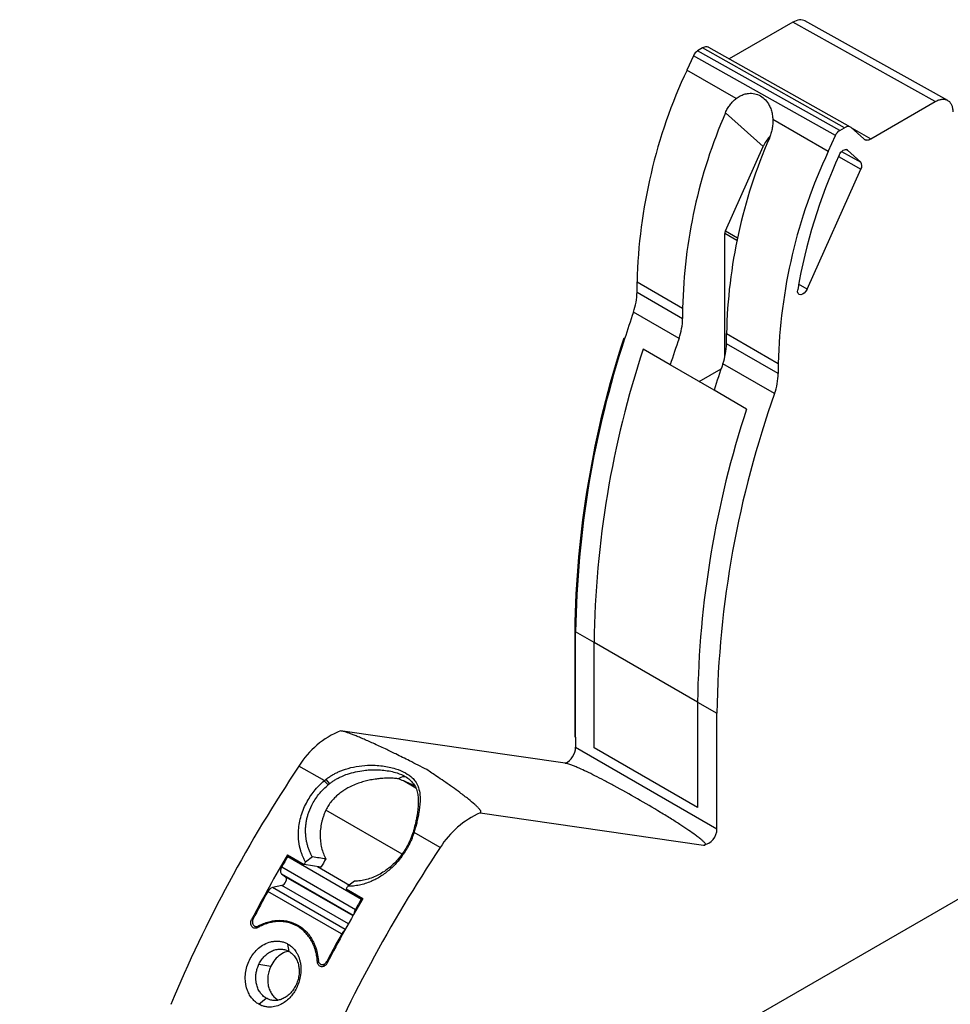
# Model space of a CAD drawing. Header units: millimetres. Extents: x 6 to 543, y 6 to 393.
# Tile 11 of 12: x 458 to 496, y 333 to 373. Entities that reach past the tile are written whole.
import ezdxf

# ---------------------------------------------------------------- set-up
doc = ezdxf.new("R2010")
doc.units = ezdxf.units.MM
doc.header["$LTSCALE"] = 2

msp = doc.modelspace()

# ---------------------------------------------------------------- linework, layer by layer
for p, q in [((489.518, 372.833), (486.957, 371.354)), ((495.26, 369.633), (489.518, 372.833)), ((495.765, 369.679), (490.006, 372.889)), ((485.88, 371.794), (485.682, 371.68)), ((491.409, 368.471), (485.682, 371.68)), ((491.597, 368.58), (485.88, 371.794)), ((491.845, 368.606), (486.128, 371.82)), ((485.51, 371.478), (485.253, 370.904)), ((491.237, 368.269), (485.51, 371.478)), ((487.238, 369.758), (485.253, 370.904)), ((492.66, 368.132), (495.26, 369.633)), ((488.324, 367.817), (486.806, 369.184)), ((490.945, 367.618), (488.712, 368.907)), ((491.409, 368.471), (491.597, 368.58)), ((491.875, 368.584), (492.381, 368.128)), ((491.907, 368.555), (492.66, 368.132)), ((490.945, 367.618), (491.237, 368.269)), ((486.8, 364.423), (488.324, 367.817)), ((491.72, 367.676), (491.68, 367.698)), ((491.72, 367.676), (492.257, 367.192)), ((491.363, 367.424), (492.264, 366.908)), ((491.484, 367.617), (492.257, 367.192)), ((490.092, 362.072), (492.264, 366.908)), ((486.774, 359.32), (486.774, 364.315)), ((487.266, 364.031), (486.774, 364.315)), ((486.8, 364.423), (487.29, 364.14)), ((483.239, 362.365), (485.077, 361.304)), ((483.239, 361.952), (483.239, 362.365)), ((490.092, 362.072), (489.753, 362.265)), ((483.239, 361.952), (485.077, 360.891)), ((485.077, 361.304), (485.077, 360.891)), ((484.932, 360.085), (483.093, 361.147)), ((482.739, 360.073), (482.704, 360.094)), ((486.845, 360.283), (488.931, 359.079)), ((486.845, 359.871), (486.845, 360.283)), ((488.931, 358.666), (486.845, 359.871)), ((484.578, 359.012), (483.482, 359.645)), ((486.346, 357.991), (484.578, 359.012)), ((488.785, 357.861), (486.699, 359.065)), ((488.931, 359.079), (488.931, 358.666)), ((485.742, 358.34), (486.627, 358.851)), ((487.654, 357.236), (486.346, 357.991)), ((480.764, 348.255), (480.728, 348.276)), ((480.728, 348.276), (480.728, 344.025)), ((481.506, 347.827), (480.764, 348.255)), ((480.764, 344.005), (480.764, 348.255)), ((485.678, 345.418), (481.506, 347.827)), ((481.506, 343.576), (481.506, 347.827)), ((485.678, 345.418), (486.456, 344.969)), ((485.678, 345.418), (485.678, 341.168)), ((486.456, 340.314), (486.456, 344.969)), ((480.339, 342.955), (471.293, 344.26)), ((480.764, 344.005), (480.728, 344.025)), ((480.764, 344.005), (480.764, 343.6)), ((480.764, 343.6), (486.456, 340.314)), ((485.678, 341.168), (481.506, 343.576)), ((470.56, 342.293), (469.614, 342.839)), ((470.634, 342.251), (470.56, 342.293)), ((470.692, 342.299), (470.839, 342.127)), ((474.279, 342.039), (473.827, 342.239)), ((474.327, 341.95), (473.827, 342.239)), ((473.768, 339.295), (470.701, 341.066)), ((476.923, 340.953), (485.915, 339.655)), ((501.049, 340.285), (458.357, 315.64)), ((474.212, 340.18), (474.273, 340.233)), ((474.192, 340.114), (474.252, 340.162)), ((475.306, 339.553), (474.252, 340.162)), ((469.15, 339.259), (469.821, 338.871)), ((469.161, 339.194), (472.131, 337.48)), ((469.301, 339.172), (469.161, 339.194)), ((470.153, 339.175), (469.881, 338.972)), ((468.917, 338.774), (471.887, 337.06)), ((470.496, 338.765), (469.821, 338.871)), ((470.354, 338.787), (471.644, 338.042)), ((468.912, 338.49), (469.075, 338.378)), ((468.912, 338.49), (471.797, 336.824)), ((469.075, 338.378), (471.79, 336.811)), ((468.928, 338.027), (468.543, 337.945)), ((471.476, 336.252), (468.543, 337.945)), ((471.604, 336.482), (468.928, 338.027)), ((471.518, 337.892), (472.19, 337.504)), ((471.851, 338.196), (471.578, 337.993)), ((471.33, 336.07), (468.36, 337.784)), ((472.131, 337.48), (472.172, 337.473)), ((467.861, 336.373), (468.004, 336.351)), ((468.068, 336.379), (467.977, 336.393)), ((469.383, 336.502), (469.057, 336.554)), ((469.213, 335.369), (469.171, 335.663)), ((468.002, 334.855), (468.482, 334.779)), ((470.359, 334.938), (470.416, 334.929)), ((470.522, 334.837), (470.682, 334.812)), ((470.778, 334.954), (470.737, 334.961)), ((467.989, 333.24), (468.295, 333.481))]:
    msp.add_line(p, q)
at = {"flags": 128}
for points in [[(491.384, 367.47), (491.416, 367.531), (491.456, 367.587), (491.501, 367.634), (491.55, 367.67), (491.598, 367.693), (491.645, 367.702), (491.686, 367.696), (491.72, 367.676)], [(490.092, 362.072), (490.041, 361.984), (489.977, 361.912), (489.906, 361.862), (489.837, 361.841), (489.777, 361.852), (489.734, 361.893), (489.713, 361.959), (489.715, 362.043)], [(470.634, 342.251), (470.709, 342.166), (470.784, 342.082)], [(468.917, 338.774), (468.895, 338.732), (468.879, 338.689), (468.869, 338.646), (468.865, 338.605), (468.868, 338.568), (468.877, 338.535), (468.891, 338.509), (468.912, 338.49)], [(468.928, 338.027), (468.974, 338.046), (469.019, 338.082), (469.059, 338.131), (469.09, 338.189), (469.108, 338.248), (469.111, 338.303), (469.1, 338.348), (469.075, 338.378)]]:
    msp.add_lwpolyline(points, dxfattribs=at)
for centre, radius, start, end in [((504.548, 361.846), 21.315, 154.852, 178.6051), ((505.966, 360.851), 20.894, 156.4939, 178.7573), ((507.734, 359.83), 20.894, 156.4939, 178.7573), ((510.24, 358.56), 21.315, 154.852, 178.6051), ((511.688, 358.259), 22.296, 155.598, 170.2294), ((492.046, 367.045), 0.257, 327.828, 34.8045), ((487.045, 364.308), 0.271, 154.852, 178.6051), ((480.718, 361.992), 2.521, 340.4131, 359.103), ((529.614, 345.22), 49.172, 161.1011, 162.4183), ((482.556, 360.931), 2.521, 340.4131, 359.103), ((520.301, 347.735), 39.576, 161.8035, 179.2169), ((531.452, 344.159), 49.171, 161.1011, 162.4183), ((520.337, 347.714), 39.576, 161.8035, 179.2169), ((484.324, 359.91), 2.521, 340.4131, 359.103), ((521.079, 347.286), 39.576, 161.8035, 179.2169), ((533.22, 343.138), 49.171, 161.1011, 162.4183), ((486.41, 358.706), 2.521, 340.4131, 359.103), ((526.79, 344.338), 40.339, 160.4131, 179.103), ((525.251, 344.877), 39.576, 161.8035, 179.2169), ((472.605, 341.009), 3.507, 111.9776, 148.5286), ((480.028, 343.622), 0.737, 295.0201, 358.2614), ((516.725, 311.296), 56.696, 146.196, 157.2409), ((478.346, 337.675), 3.573, 113.4679, 148.2949), ((485.808, 340.295), 0.649, 279.5433, 1.655), ((522.418, 308.01), 56.696, 146.196, 157.2409), ((518.359, 310.349), 57.073, 149.5657, 152.5619), ((518.457, 310.275), 57.153, 149.6024, 150.0892), ((517.994, 310.559), 55.241, 148.8956, 149.2977), ((519.036, 309.959), 57.079, 149.449, 149.5668), ((468.641, 337.65), 0.311, 108.3409, 154.5277), ((520.787, 308.948), 57.141, 149.4493, 149.5668), ((518.297, 310.363), 56.971, 151.2281, 152.493), ((521.399, 308.594), 57.073, 149.5657, 152.5619), ((521.427, 308.561), 57.153, 149.6024, 150.0892), ((472.199, 336.873), 0.364, 149.0443, 177.1108), ((521.267, 308.648), 56.971, 151.2281, 152.493), ((471.657, 335.898), 0.369, 124.3285, 152.3225)]:
    msp.add_arc(centre, radius, start, end)
for points, knots in [([(490.012, 372.883), (489.941, 372.909), (489.797, 372.961), (489.611, 372.876), (489.518, 372.833)], [0, 0, 0, 0, 0.494393, 1, 1, 1, 1]), ([(486.127, 371.817), (486.119, 371.823), (486.093, 371.84), (486.036, 371.846), (485.96, 371.835), (485.907, 371.808), (485.88, 371.794)], [0, 0, 0, 0, 0.125965, 0.41731, 0.708655, 1, 1, 1, 1]), ([(486.806, 369.184), (486.819, 369.213), (486.843, 369.269), (486.887, 369.351), (486.934, 369.429), (487.004, 369.529), (487.102, 369.646), (487.193, 369.721), (487.238, 369.758)], [0, 0, 0, 0, 0.123555, 0.246837, 0.370422, 0.494884, 0.748006, 1, 1, 1, 1]), ([(487.238, 369.758), (487.264, 369.777), (487.316, 369.814), (487.396, 369.86), (487.478, 369.899), (487.561, 369.929), (487.646, 369.95), (487.787, 369.972), (487.984, 369.964), (488.218, 369.873), (488.421, 369.712), (488.56, 369.511), (488.647, 369.306), (488.697, 369.113), (488.707, 368.976), (488.712, 368.907)], [0, 0, 0, 0, 0.042922, 0.085126, 0.126895, 0.16852, 0.210295, 0.252512, 0.37654, 0.500103, 0.623458, 0.747695, 0.831526, 0.914846, 1, 1, 1, 1]), ([(495.26, 369.633), (495.283, 369.645), (495.329, 369.671), (495.398, 369.698), (495.465, 369.718), (495.531, 369.728), (495.593, 369.73), (495.653, 369.723), (495.709, 369.708), (495.76, 369.684), (495.807, 369.651), (495.848, 369.611), (495.884, 369.562), (495.914, 369.507), (495.937, 369.445), (495.954, 369.377), (495.965, 369.304), (495.966, 369.251), (495.967, 369.224)], [0, 0, 0, 0, 0.062501, 0.125002, 0.187502, 0.250002, 0.312502, 0.375001, 0.437501, 0.5, 0.562499, 0.624999, 0.687498, 0.749998, 0.812498, 0.874998, 0.937499, 1, 1, 1, 1]), ([(488.712, 368.907), (488.713, 368.876), (488.714, 368.812), (488.709, 368.716), (488.699, 368.62), (488.678, 368.494), (488.641, 368.339), (488.596, 368.222), (488.574, 368.164)], [0, 0, 0, 0, 0.126259, 0.252127, 0.378291, 0.50543, 0.753295, 1, 1, 1, 1]), ([(488.603, 368.236), (488.596, 368.229), (488.477, 368.121), (488.398, 367.964), (488.324, 367.817)], [0, 0, 0, 0, 0.061841, 1, 1, 1, 1]), ([(492.381, 368.128), (492.39, 368.121), (492.407, 368.107), (492.437, 368.094), (492.469, 368.085), (492.516, 368.082), (492.579, 368.091), (492.633, 368.118), (492.66, 368.132)], [0, 0, 0, 0, 0.125347, 0.24944, 0.373907, 0.500361, 0.749444, 1, 1, 1, 1]), ([(474.763, 342.697), (474.532, 342.816), (474.117, 343.029), (473.561, 343.305), (473.073, 343.542), (472.63, 343.748), (472.264, 343.911), (472.009, 344.018), (471.847, 344.084), (471.702, 344.139), (471.575, 344.184), (471.465, 344.219), (471.374, 344.245), (471.317, 344.256), (471.293, 344.26)], [0, 0, 0, 0, 0.207886, 0.373253, 0.496108, 0.640748, 0.7603, 0.811145, 0.856348, 0.895944, 0.929986, 0.95856, 0.981808, 1, 1, 1, 1]), ([(470.692, 342.299), (470.73, 342.328), (470.807, 342.386), (470.929, 342.465), (471.059, 342.538), (471.195, 342.604), (471.337, 342.664), (471.578, 342.749), (471.923, 342.834), (472.329, 342.877), (472.684, 342.877), (473.065, 342.843), (473.492, 342.752), (473.908, 342.579), (474.161, 342.397), (474.322, 342.212), (474.393, 342.077), (474.458, 341.896), (474.498, 341.676), (474.495, 341.378), (474.466, 341.097), (474.429, 340.871), (474.384, 340.651), (474.334, 340.443), (474.293, 340.302), (474.273, 340.233)], [0, 0, 0, 0, 0.0205534, 0.0414448, 0.0627174, 0.0844124, 0.1065686, 0.1292223, 0.1940533, 0.2590135, 0.3042918, 0.346616, 0.4250999, 0.49513, 0.5590203, 0.5995168, 0.6541958, 0.6664383, 0.735406, 0.8104299, 0.8542473, 0.8973255, 0.9328972, 0.9670665, 1, 1, 1, 1]), ([(470.839, 342.127), (470.874, 342.154), (470.947, 342.21), (471.065, 342.286), (471.195, 342.36), (471.362, 342.44), (471.593, 342.53), (471.893, 342.613), (472.194, 342.665), (472.578, 342.698), (473.037, 342.688), (473.534, 342.591), (473.961, 342.406), (474.204, 342.187), (474.336, 341.951), (474.396, 341.757), (474.425, 341.531), (474.426, 341.285), (474.403, 341.048), (474.375, 340.862), (474.346, 340.707), (474.31, 340.54), (474.265, 340.358), (474.229, 340.238), (474.212, 340.18)], [0, 0, 0, 0, 0.020181, 0.041613, 0.064276, 0.088142, 0.125951, 0.176606, 0.229568, 0.264805, 0.352221, 0.438557, 0.500642, 0.590971, 0.637431, 0.690925, 0.736114, 0.798846, 0.853073, 0.881137, 0.906074, 0.939589, 0.970919, 1, 1, 1, 1]), ([(476.923, 340.953), (476.929, 340.956), (476.94, 340.961), (476.948, 340.974), (476.951, 340.99), (476.947, 341.01), (476.937, 341.033), (476.92, 341.06), (476.898, 341.09), (476.87, 341.124), (476.836, 341.162), (476.795, 341.203), (476.749, 341.248), (476.636, 341.351), (476.423, 341.527), (476.121, 341.757), (475.787, 342), (475.477, 342.217), (475.129, 342.454), (474.9, 342.606), (474.763, 342.697)], [0, 0, 0, 0, 0.00625, 0.013349, 0.021791, 0.031873, 0.04377, 0.05759, 0.0734, 0.091244, 0.111154, 0.133152, 0.157255, 0.183476, 0.300631, 0.450806, 0.575599, 0.72247, 0.834214, 1, 1, 1, 1]), ([(485.915, 339.655), (485.928, 339.654), (485.952, 339.652), (485.988, 339.66), (486, 339.684), (485.985, 339.723), (485.937, 339.78), (485.855, 339.856), (485.737, 339.953), (485.56, 340.085), (485.314, 340.256), (484.992, 340.47), (484.611, 340.712), (484.029, 341.069), (483.263, 341.521), (482.501, 341.946), (481.928, 342.252), (481.555, 342.445), (481.222, 342.609), (480.956, 342.733), (480.758, 342.819), (480.628, 342.871), (480.529, 342.906), (480.457, 342.928), (480.395, 342.945), (480.356, 342.952), (480.339, 342.955)], [0, 0, 0, 0, 0.007502, 0.014442, 0.021499, 0.029906, 0.043394, 0.062256, 0.086692, 0.116789, 0.165907, 0.224399, 0.292297, 0.369619, 0.530838, 0.688972, 0.756686, 0.817456, 0.87296, 0.91831, 0.943602, 0.964148, 0.975869, 0.985683, 0.993674, 1, 1, 1, 1]), ([(469.881, 338.972), (469.861, 339.008), (469.822, 339.079), (469.77, 339.191), (469.724, 339.307), (469.659, 339.505), (469.596, 339.796), (469.582, 340.153), (469.614, 340.48), (469.677, 340.774), (469.774, 341.067), (469.902, 341.345), (470.053, 341.602), (470.223, 341.836), (470.416, 342.055), (470.561, 342.185), (470.634, 342.251)], [0, 0, 0, 0, 0.037298, 0.07454, 0.111828, 0.149267, 0.260421, 0.370437, 0.450693, 0.531423, 0.614221, 0.69697, 0.77253, 0.847587, 0.923097, 1, 1, 1, 1]), ([(473.603, 342.331), (473.574, 342.335), (473.514, 342.342), (473.415, 342.349), (473.306, 342.352), (473.187, 342.353), (473.059, 342.348), (472.908, 342.338), (472.722, 342.318), (472.509, 342.283), (472.286, 342.232), (472.057, 342.165), (471.822, 342.078), (471.604, 341.972), (471.417, 341.861), (471.247, 341.741), (471.083, 341.599), (470.929, 341.432), (470.799, 341.255), (470.733, 341.128), (470.701, 341.066)], [0, 0, 0, 0, 0.035207, 0.072012, 0.11049, 0.150705, 0.192712, 0.236562, 0.293848, 0.364473, 0.4297, 0.494933, 0.570301, 0.643821, 0.699969, 0.752489, 0.818384, 0.881299, 0.941673, 1, 1, 1, 1]), ([(473.906, 342.413), (473.885, 342.413), (473.783, 342.413), (473.683, 342.367), (473.603, 342.331)], [0, 0, 0, 0, 0.205554, 1, 1, 1, 1]), ([(470.153, 339.175), (470.131, 339.214), (470.088, 339.294), (470.033, 339.42), (469.984, 339.553), (469.944, 339.691), (469.913, 339.833), (469.892, 339.98), (469.88, 340.129), (469.878, 340.28), (469.887, 340.431), (469.906, 340.582), (469.935, 340.732), (469.997, 340.962), (470.131, 341.294), (470.333, 341.609), (470.56, 341.878), (470.695, 342.002), (470.784, 342.082)], [0, 0, 0, 0, 0.046011, 0.09259, 0.13962, 0.186978, 0.234541, 0.282188, 0.329805, 0.377282, 0.424522, 0.471435, 0.517943, 0.56398, 0.688513, 0.837856, 0.893676, 1, 1, 1, 1]), ([(470.701, 341.066), (470.682, 341.025), (470.645, 340.942), (470.597, 340.815), (470.557, 340.688), (470.512, 340.516), (470.475, 340.299), (470.461, 340.041), (470.476, 339.788), (470.521, 339.544), (470.592, 339.311), (470.661, 339.169), (470.695, 339.097)], [0, 0, 0, 0, 0.0625327, 0.1248027, 0.1870399, 0.2494744, 0.3741823, 0.4993673, 0.6240247, 0.7496008, 0.8742878, 1, 1, 1, 1]), ([(474.252, 340.162), (474.237, 340.117), (474.208, 340.029), (474.157, 339.897), (474.1, 339.767), (474.037, 339.639), (473.967, 339.513), (473.835, 339.296), (473.617, 339.001), (473.283, 338.665), (472.914, 338.386), (472.574, 338.207), (472.283, 338.099), (472.048, 338.037), (471.811, 337.999), (471.656, 337.995), (471.578, 337.993)], [0, 0, 0, 0, 0.038051, 0.075847, 0.113506, 0.151145, 0.188884, 0.226839, 0.350646, 0.473885, 0.596656, 0.718324, 0.788959, 0.85897, 0.929077, 1, 1, 1, 1]), ([(474.192, 340.114), (474.175, 340.064), (474.141, 339.966), (474.079, 339.821), (473.997, 339.651), (473.888, 339.462), (473.7, 339.186), (473.429, 338.88), (473.107, 338.62), (472.825, 338.451), (472.584, 338.34), (472.339, 338.26), (472.093, 338.209), (471.931, 338.2), (471.851, 338.196)], [0, 0, 0, 0, 0.0478588, 0.0957359, 0.1435667, 0.21855, 0.2901816, 0.4395134, 0.578723, 0.6622357, 0.7468101, 0.8317911, 0.9164434, 1, 1, 1, 1]), ([(467.767, 336.675), (467.761, 336.662), (467.748, 336.636), (467.738, 336.594), (467.735, 336.552), (467.74, 336.497), (467.762, 336.433), (467.8, 336.404), (467.819, 336.389)], [0, 0, 0, 0, 0.128039, 0.250995, 0.373816, 0.501464, 0.750179, 1, 1, 1, 1]), ([(467.952, 336.328), (467.938, 336.321), (467.91, 336.307), (467.866, 336.298), (467.816, 336.3), (467.762, 336.32), (467.714, 336.364), (467.681, 336.425), (467.668, 336.497), (467.674, 336.575), (467.695, 336.623), (467.706, 336.648)], [0, 0, 0, 0, 0.084316, 0.166484, 0.250271, 0.374676, 0.49914, 0.623462, 0.748556, 0.87431, 1, 1, 1, 1]), ([(467.819, 336.389), (467.831, 336.383), (467.855, 336.372), (467.896, 336.369), (467.937, 336.374), (467.964, 336.387), (467.977, 336.393)], [0, 0, 0, 0, 0.24979, 0.498423, 0.748905, 1, 1, 1, 1]), ([(470.359, 334.938), (470.355, 334.983), (470.348, 335.072), (470.327, 335.201), (470.3, 335.327), (470.265, 335.449), (470.223, 335.568), (470.174, 335.682), (470.103, 335.82), (470.004, 335.976), (469.824, 336.188), (469.557, 336.398), (469.244, 336.522), (468.977, 336.569), (468.768, 336.575), (468.559, 336.554), (468.352, 336.506), (468.148, 336.433), (468.018, 336.363), (467.952, 336.328)], [0, 0, 0, 0, 0.035832, 0.071317, 0.106606, 0.141847, 0.177192, 0.212791, 0.248792, 0.312216, 0.376266, 0.500044, 0.623822, 0.687855, 0.751297, 0.814, 0.875816, 0.937547, 1, 1, 1, 1]), ([(467.977, 336.393), (468.012, 336.411), (468.081, 336.447), (468.187, 336.493), (468.294, 336.533), (468.403, 336.565), (468.523, 336.592), (468.654, 336.613), (468.818, 336.624), (469.003, 336.616), (469.27, 336.567), (469.582, 336.442), (469.848, 336.233), (470.03, 336.024), (470.134, 335.864), (470.212, 335.713), (470.287, 335.534), (470.36, 335.297), (470.386, 335.096), (470.398, 334.995)], [0, 0, 0, 0, 0.032845, 0.065573, 0.098299, 0.131133, 0.164189, 0.206708, 0.248891, 0.312253, 0.376338, 0.500061, 0.623785, 0.687851, 0.751231, 0.793402, 0.835933, 0.918126, 1, 1, 1, 1]), ([(467.989, 333.24), (467.966, 333.254), (467.92, 333.283), (467.855, 333.334), (467.793, 333.391), (467.712, 333.479), (467.621, 333.606), (467.495, 333.871), (467.416, 334.289), (467.492, 334.748), (467.642, 335.081), (467.794, 335.31), (467.983, 335.506), (468.214, 335.664), (468.431, 335.748), (468.615, 335.781), (468.757, 335.786), (468.899, 335.77), (469.041, 335.731), (469.128, 335.686), (469.171, 335.663)], [0, 0, 0, 0, 0.023516, 0.047025, 0.070656, 0.094536, 0.145846, 0.197005, 0.323896, 0.453441, 0.518167, 0.582414, 0.649897, 0.717835, 0.795868, 0.83454, 0.872779, 0.915439, 0.95759, 1, 1, 1, 1]), ([(469.171, 335.663), (469.195, 335.648), (469.244, 335.618), (469.312, 335.565), (469.375, 335.505), (469.434, 335.439), (469.493, 335.358), (469.552, 335.258), (469.606, 335.136), (469.648, 335.005), (469.686, 334.82), (469.7, 334.577), (469.651, 334.221), (469.533, 333.903), (469.374, 333.653), (469.236, 333.486), (469.071, 333.338), (468.865, 333.212), (468.674, 333.147), (468.512, 333.121), (468.384, 333.119), (468.251, 333.137), (468.115, 333.175), (468.031, 333.218), (467.989, 333.24)], [0, 0, 0, 0, 0.024869, 0.049485, 0.073998, 0.098562, 0.123328, 0.157401, 0.192418, 0.228527, 0.263867, 0.335317, 0.405499, 0.519197, 0.569056, 0.618178, 0.677025, 0.736239, 0.807629, 0.84241, 0.876211, 0.918161, 0.959195, 1, 1, 1, 1]), ([(468.002, 334.855), (468.018, 334.886), (468.049, 334.946), (468.105, 335.031), (468.167, 335.111), (468.257, 335.208), (468.382, 335.311), (468.55, 335.404), (468.729, 335.457), (468.906, 335.467), (469.07, 335.439), (469.166, 335.392), (469.213, 335.369)], [0, 0, 0, 0, 0.062503, 0.125018, 0.187545, 0.250086, 0.373812, 0.499914, 0.633874, 0.761843, 0.883867, 1, 1, 1, 1]), ([(469.213, 335.369), (469.235, 335.355), (469.279, 335.328), (469.341, 335.276), (469.399, 335.217), (469.453, 335.148), (469.501, 335.07), (469.542, 334.984), (469.576, 334.89), (469.606, 334.77), (469.626, 334.603), (469.615, 334.4), (469.568, 334.189), (469.492, 333.994), (469.385, 333.815), (469.254, 333.659), (469.104, 333.534), (468.942, 333.445), (468.773, 333.394), (468.605, 333.383), (468.442, 333.409), (468.344, 333.457), (468.295, 333.481)], [0, 0, 0, 0, 0.028564, 0.057901, 0.088016, 0.118913, 0.150593, 0.183061, 0.216319, 0.25037, 0.304378, 0.375256, 0.437688, 0.500124, 0.564417, 0.628174, 0.691404, 0.754118, 0.816324, 0.878033, 0.939255, 1, 1, 1, 1]), ([(469.219, 335.364), (469.183, 335.361), (469.062, 335.35), (468.86, 335.238), (468.637, 335.047), (468.533, 334.868), (468.482, 334.779)], [0, 0, 0, 0, 0.120496, 0.409119, 0.70771, 1, 1, 1, 1]), ([(468.295, 333.481), (468.271, 333.496), (468.223, 333.526), (468.157, 333.583), (468.096, 333.646), (468.042, 333.718), (467.995, 333.796), (467.955, 333.88), (467.922, 333.969), (467.895, 334.075), (467.875, 334.202), (467.872, 334.354), (467.889, 334.517), (467.93, 334.688), (467.978, 334.799), (468.002, 334.855)], [0, 0, 0, 0, 0.0628859, 0.1256591, 0.1883222, 0.2508779, 0.313329, 0.3756782, 0.4379282, 0.5000818, 0.587911, 0.6818118, 0.7817906, 0.8878521, 1, 1, 1, 1]), ([(468.482, 334.779), (468.467, 334.748), (468.438, 334.685), (468.405, 334.588), (468.379, 334.488), (468.356, 334.353), (468.348, 334.182), (468.373, 333.984), (468.429, 333.8), (468.518, 333.638), (468.632, 333.5), (468.726, 333.437), (468.773, 333.405)], [0, 0, 0, 0, 0.062892, 0.125162, 0.187412, 0.250248, 0.375241, 0.500217, 0.625135, 0.750084, 0.87495, 1, 1, 1, 1]), ([(470.746, 334.892), (470.738, 334.877), (470.72, 334.847), (470.686, 334.809), (470.64, 334.775), (470.582, 334.749), (470.516, 334.746), (470.455, 334.765), (470.406, 334.807), (470.37, 334.865), (470.362, 334.914), (470.359, 334.938)], [0, 0, 0, 0, 0.084567, 0.167338, 0.252006, 0.377022, 0.501422, 0.62578, 0.750294, 0.874794, 1, 1, 1, 1]), ([(470.48, 334.853), (470.47, 334.86), (470.449, 334.875), (470.424, 334.908), (470.405, 334.948), (470.401, 334.979), (470.398, 334.995)], [0, 0, 0, 0, 0.237884, 0.483725, 0.737707, 1, 1, 1, 1]), ([(470.48, 334.853), (470.491, 334.848), (470.512, 334.837), (470.548, 334.832), (470.584, 334.835), (470.632, 334.851), (470.691, 334.887), (470.721, 334.936), (470.737, 334.961)], [0, 0, 0, 0, 0.1281449, 0.2509637, 0.3735288, 0.5009432, 0.7501507, 1, 1, 1, 1])]:
    msp.add_open_spline(points, degree=3, knots=knots)
for points in [[(485.682, 371.68), (485.615, 371.641), (485.549, 371.563), (485.51, 371.478)], [(491.237, 368.269), (491.276, 368.355), (491.342, 368.433), (491.409, 368.471)], [(491.875, 368.584), (491.809, 368.643), (491.703, 368.642), (491.597, 368.58)], [(470.634, 342.251), (470.653, 342.267), (470.673, 342.283), (470.692, 342.299)], [(473.827, 342.239), (473.753, 342.271), (473.678, 342.302), (473.603, 342.331)], [(470.784, 342.082), (470.802, 342.098), (470.82, 342.113), (470.839, 342.127)], [(474.273, 340.233), (474.266, 340.209), (474.259, 340.186), (474.252, 340.162)], [(474.212, 340.18), (474.206, 340.158), (474.199, 340.136), (474.192, 340.114)], [(470.695, 339.097), (470.514, 339.123), (470.334, 339.149), (470.153, 339.175)]]:
    msp.add_open_spline(points, degree=3)

doc.saveas('drawing.dxf')
